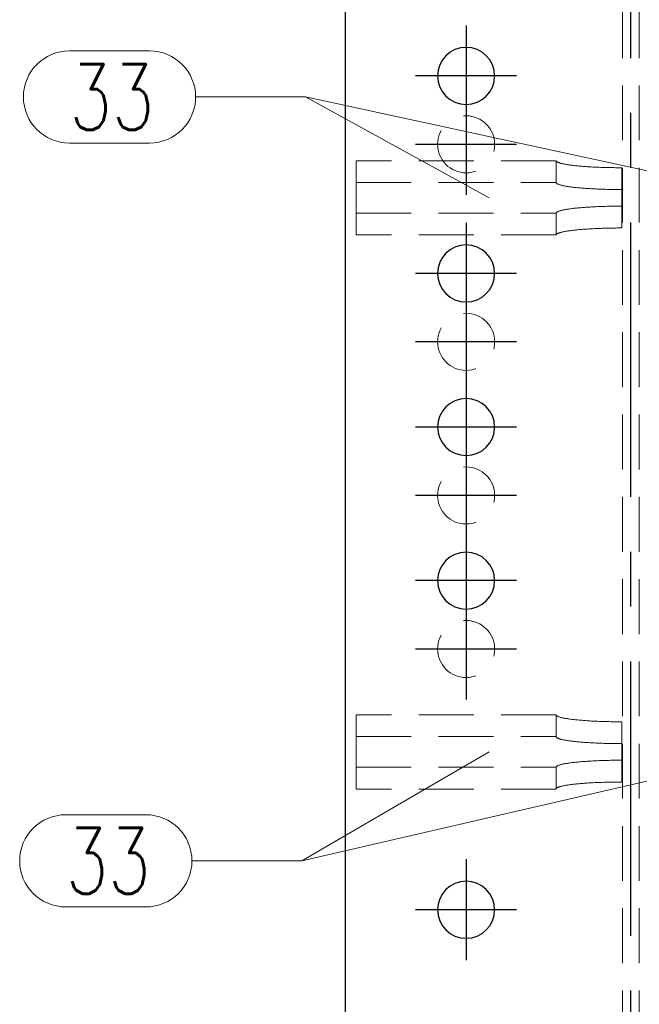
# Model space of a CAD drawing. Header units: millimetres. Extents: x 2097 to 3301, y 14853 to 15503.
# Tile 91 of 98: x 2848 to 2876, y 15407 to 15452. Entities that reach past the tile are written whole.
import ezdxf

# ---------------------------------------------------------------- set-up
doc = ezdxf.new("R2010")
doc.units = ezdxf.units.MM
doc.header["$LTSCALE"] = 10
doc.linetypes.add('HIDDEN', pattern=[0.375, 0.25, -0.125])
doc.linetypes.add('MITTE', pattern=[2, 1.25, -0.25, 0.25, -0.25])
for name, color, linetype, lineweight in [('PS_Hidden', 2, 'HIDDEN', 9), ('PS_Pos', 1, 'Continuous', 15), ('PS_SOLID', 7, 'Continuous', 30)]:
    doc.layers.add(name, color=color, linetype=linetype, lineweight=lineweight)
doc.layers.add('PS_MID', color=5, linetype='MITTE')
doc.layers.add('PS_SHAPE', color=3, linetype='Continuous')
doc.styles.add('simplex', font='simplex.shx', dxfattribs={"width": 0.75})

# ---------------------------------------------------------------- blocks, each defined once
blk = doc.blocks.new('*X566')
at = {"layer": 'PS_Hidden', "color": 2, "linetype": 'HIDDEN'}
for p, q in [((3075.256, 15330.044), (3075.256, 15456.044)), ((3076.006, 15330.044), (3076.006, 15456.044)), ((3063.131, 15444.368), (3063.131, 15445.363)), ((3072.231, 15445.363), (3063.131, 15445.363)), ((3072.231, 15445.363), (3072.232, 15445.354)), ((3072.231, 15444.368), (3072.231, 15445.363)), ((3072.232, 15445.354), (3072.235, 15445.346)), ((3072.235, 15445.346), (3072.24, 15445.338)), ((3072.24, 15445.338), (3072.247, 15445.33)), ((3072.247, 15445.33), (3072.255, 15445.322)), ((3072.255, 15445.322), (3072.266, 15445.314)), ((3072.266, 15445.314), (3072.279, 15445.306)), ((3072.279, 15445.306), (3072.293, 15445.298)), ((3072.293, 15445.298), (3072.309, 15445.291)), ((3072.309, 15445.291), (3072.327, 15445.283)), ((3072.327, 15445.283), (3072.347, 15445.275)), ((3072.347, 15445.275), (3072.369, 15445.267)), ((3072.369, 15445.267), (3072.393, 15445.26)), ((3072.393, 15445.26), (3072.418, 15445.252)), ((3072.418, 15445.252), (3072.445, 15445.244)), ((3072.445, 15445.244), (3072.475, 15445.237)), ((3072.475, 15445.237), (3072.505, 15445.23)), ((3072.505, 15445.23), (3072.538, 15445.222)), ((3072.538, 15445.222), (3072.572, 15445.215)), ((3072.572, 15445.215), (3072.608, 15445.208)), ((3072.608, 15445.208), (3072.646, 15445.201)), ((3072.646, 15445.201), (3072.686, 15445.194)), ((3072.686, 15445.194), (3072.727, 15445.187)), ((3072.727, 15445.187), (3072.769, 15445.181)), ((3072.769, 15445.181), (3072.813, 15445.174)), ((3072.813, 15445.174), (3072.859, 15445.168)), ((3072.859, 15445.168), (3072.906, 15445.161)), ((3072.906, 15445.161), (3072.955, 15445.155)), ((3072.955, 15445.155), (3073.005, 15445.149)), ((3073.005, 15445.149), (3073.057, 15445.143)), ((3073.057, 15445.143), (3073.11, 15445.137)), ((3073.11, 15445.137), (3073.165, 15445.132)), ((3073.165, 15445.132), (3073.22, 15445.126)), ((3073.22, 15445.126), (3073.277, 15445.121)), ((3073.277, 15445.121), (3073.336, 15445.116)), ((3073.336, 15445.116), (3073.395, 15445.111)), ((3073.395, 15445.111), (3073.456, 15445.106)), ((3073.456, 15445.106), (3073.518, 15445.101)), ((3073.518, 15445.101), (3073.581, 15445.097)), ((3073.581, 15445.097), (3073.645, 15445.092)), ((3073.645, 15445.092), (3073.71, 15445.088)), ((3073.71, 15445.088), (3073.776, 15445.084)), ((3073.776, 15445.084), (3073.842, 15445.08)), ((3073.842, 15445.08), (3073.91, 15445.077)), ((3073.91, 15445.077), (3073.979, 15445.073)), ((3073.979, 15445.073), (3074.048, 15445.07)), ((3074.048, 15445.07), (3074.119, 15445.067)), ((3074.119, 15445.067), (3074.19, 15445.064)), ((3074.19, 15445.064), (3074.261, 15445.061)), ((3074.261, 15445.061), (3074.333, 15445.059)), ((3074.333, 15445.059), (3074.406, 15445.056)), ((3074.406, 15445.056), (3074.479, 15445.054)), ((3074.479, 15445.054), (3074.553, 15445.052)), ((3074.553, 15445.052), (3074.628, 15445.051)), ((3074.628, 15445.051), (3074.702, 15445.049)), ((3074.702, 15445.049), (3074.777, 15445.048)), ((3074.777, 15445.048), (3074.852, 15445.047)), ((3074.852, 15445.047), (3074.928, 15445.046)), ((3074.928, 15445.046), (3075.004, 15445.045)), ((3075.004, 15445.045), (3075.08, 15445.045)), ((3075.08, 15445.045), (3075.155, 15445.044)), ((3075.155, 15445.044), (3075.231, 15445.044)), ((3075.231, 15445.044), (3075.231, 15445.044)), ((3075.231, 15445.044), (3075.231, 15444.05)), ((3063.131, 15441.98), (3063.131, 15444.368)), ((3063.131, 15444.368), (3072.231, 15444.368)), ((3072.232, 15444.36), (3072.231, 15444.368)), ((3072.231, 15444.368), (3072.231, 15444.368)), ((3072.235, 15444.352), (3072.232, 15444.36)), ((3072.24, 15444.344), (3072.235, 15444.352)), ((3072.247, 15444.336), (3072.24, 15444.344)), ((3072.255, 15444.328), (3072.247, 15444.336)), ((3072.266, 15444.32), (3072.255, 15444.328)), ((3072.279, 15444.312), (3072.266, 15444.32)), ((3072.293, 15444.304), (3072.279, 15444.312)), ((3072.309, 15444.296), (3072.293, 15444.304)), ((3072.327, 15444.288), (3072.309, 15444.296)), ((3072.347, 15444.281), (3072.327, 15444.288)), ((3072.369, 15444.273), (3072.347, 15444.281)), ((3072.393, 15444.265), (3072.369, 15444.273)), ((3072.418, 15444.258), (3072.393, 15444.265)), ((3072.445, 15444.25), (3072.418, 15444.258)), ((3072.475, 15444.243), (3072.445, 15444.25)), ((3072.505, 15444.235), (3072.475, 15444.243)), ((3072.538, 15444.228), (3072.505, 15444.235)), ((3072.572, 15444.221), (3072.538, 15444.228)), ((3072.608, 15444.214), (3072.572, 15444.221)), ((3072.646, 15444.207), (3072.608, 15444.214)), ((3072.686, 15444.2), (3072.646, 15444.207)), ((3072.727, 15444.193), (3072.686, 15444.2)), ((3072.769, 15444.186), (3072.727, 15444.193)), ((3072.813, 15444.18), (3072.769, 15444.186)), ((3072.859, 15444.173), (3072.813, 15444.18)), ((3072.906, 15444.167), (3072.859, 15444.173)), ((3072.955, 15444.161), (3072.906, 15444.167)), ((3073.005, 15444.155), (3072.955, 15444.161)), ((3073.057, 15444.149), (3073.005, 15444.155)), ((3073.11, 15444.143), (3073.057, 15444.149)), ((3073.165, 15444.137), (3073.11, 15444.143)), ((3073.22, 15444.132), (3073.165, 15444.137)), ((3073.277, 15444.127), (3073.22, 15444.132)), ((3073.336, 15444.121), (3073.277, 15444.127)), ((3073.395, 15444.116), (3073.336, 15444.121)), ((3073.456, 15444.112), (3073.395, 15444.116)), ((3073.518, 15444.107), (3073.456, 15444.112)), ((3073.581, 15444.102), (3073.518, 15444.107)), ((3073.645, 15444.098), (3073.581, 15444.102)), ((3073.71, 15444.094), (3073.645, 15444.098)), ((3073.776, 15444.09), (3073.71, 15444.094)), ((3073.842, 15444.086), (3073.776, 15444.09)), ((3073.91, 15444.082), (3073.842, 15444.086)), ((3073.979, 15444.079), (3073.91, 15444.082)), ((3074.048, 15444.076), (3073.979, 15444.079)), ((3074.119, 15444.072), (3074.048, 15444.076)), ((3074.19, 15444.07), (3074.119, 15444.072)), ((3074.261, 15444.067), (3074.19, 15444.07)), ((3074.333, 15444.064), (3074.261, 15444.067)), ((3074.406, 15444.062), (3074.333, 15444.064)), ((3074.479, 15444.06), (3074.406, 15444.062)), ((3074.553, 15444.058), (3074.479, 15444.06)), ((3074.628, 15444.056), (3074.553, 15444.058)), ((3074.702, 15444.055), (3074.628, 15444.056)), ((3074.777, 15444.053), (3074.702, 15444.055)), ((3074.852, 15444.052), (3074.777, 15444.053)), ((3074.928, 15444.051), (3074.852, 15444.052)), ((3075.004, 15444.051), (3074.928, 15444.051)), ((3075.08, 15444.05), (3075.004, 15444.051)), ((3075.155, 15444.05), (3075.08, 15444.05)), ((3075.231, 15444.05), (3075.155, 15444.05)), ((3075.231, 15444.05), (3075.231, 15442.299)), ((3074.553, 15443.285), (3074.479, 15443.283)), ((3074.628, 15443.287), (3074.553, 15443.285)), ((3074.702, 15443.288), (3074.628, 15443.287)), ((3074.777, 15443.289), (3074.702, 15443.288)), ((3074.852, 15443.291), (3074.777, 15443.289)), ((3074.928, 15443.291), (3074.852, 15443.291)), ((3075.004, 15443.292), (3074.928, 15443.291)), ((3075.08, 15443.293), (3075.004, 15443.292)), ((3075.155, 15443.293), (3075.08, 15443.293)), ((3075.231, 15443.293), (3075.155, 15443.293)), ((3063.131, 15442.975), (3072.231, 15442.975)), ((3072.232, 15442.983), (3072.231, 15442.975)), ((3072.231, 15442.975), (3072.231, 15441.98)), ((3072.235, 15442.991), (3072.232, 15442.983)), ((3072.24, 15442.999), (3072.235, 15442.991)), ((3072.247, 15443.007), (3072.24, 15442.999)), ((3072.255, 15443.015), (3072.247, 15443.007)), ((3072.266, 15443.023), (3072.255, 15443.015)), ((3072.279, 15443.031), (3072.266, 15443.023)), ((3072.293, 15443.039), (3072.279, 15443.031)), ((3072.309, 15443.047), (3072.293, 15443.039)), ((3072.327, 15443.054), (3072.309, 15443.047)), ((3072.347, 15443.062), (3072.327, 15443.054)), ((3072.369, 15443.07), (3072.347, 15443.062)), ((3072.393, 15443.078), (3072.369, 15443.07)), ((3072.418, 15443.085), (3072.393, 15443.078)), ((3072.445, 15443.093), (3072.418, 15443.085)), ((3072.475, 15443.1), (3072.445, 15443.093)), ((3072.505, 15443.108), (3072.475, 15443.1)), ((3072.538, 15443.115), (3072.505, 15443.108)), ((3072.572, 15443.122), (3072.538, 15443.115)), ((3072.608, 15443.129), (3072.572, 15443.122)), ((3072.646, 15443.136), (3072.608, 15443.129)), ((3072.686, 15443.143), (3072.646, 15443.136)), ((3072.727, 15443.15), (3072.686, 15443.143)), ((3072.769, 15443.157), (3072.727, 15443.15)), ((3072.813, 15443.163), (3072.769, 15443.157)), ((3072.859, 15443.17), (3072.813, 15443.163)), ((3072.906, 15443.176), (3072.859, 15443.17)), ((3072.955, 15443.182), (3072.906, 15443.176)), ((3073.005, 15443.188), (3072.955, 15443.182)), ((3073.057, 15443.194), (3073.005, 15443.188)), ((3073.11, 15443.2), (3073.057, 15443.194)), ((3073.165, 15443.205), (3073.11, 15443.2)), ((3073.22, 15443.211), (3073.165, 15443.205)), ((3073.277, 15443.216), (3073.22, 15443.211)), ((3073.336, 15443.221), (3073.277, 15443.216)), ((3073.395, 15443.226), (3073.336, 15443.221)), ((3073.456, 15443.231), (3073.395, 15443.226)), ((3073.518, 15443.236), (3073.456, 15443.231)), ((3073.581, 15443.241), (3073.518, 15443.236)), ((3073.645, 15443.245), (3073.581, 15443.241)), ((3073.71, 15443.249), (3073.645, 15443.245)), ((3073.776, 15443.253), (3073.71, 15443.249)), ((3073.842, 15443.257), (3073.776, 15443.253)), ((3073.91, 15443.261), (3073.842, 15443.257)), ((3073.979, 15443.264), (3073.91, 15443.261)), ((3074.048, 15443.267), (3073.979, 15443.264)), ((3074.119, 15443.27), (3074.048, 15443.267)), ((3074.19, 15443.273), (3074.119, 15443.27)), ((3074.261, 15443.276), (3074.19, 15443.273)), ((3074.333, 15443.278), (3074.261, 15443.276)), ((3074.406, 15443.281), (3074.333, 15443.278)), ((3074.479, 15443.283), (3074.406, 15443.281)), ((3072.231, 15441.98), (3063.131, 15441.98)), ((3072.231, 15441.98), (3072.232, 15441.988)), ((3072.232, 15441.988), (3072.235, 15441.996)), ((3072.235, 15441.996), (3072.24, 15442.005)), ((3072.24, 15442.005), (3072.247, 15442.013)), ((3072.247, 15442.013), (3072.255, 15442.021)), ((3072.255, 15442.021), (3072.266, 15442.029)), ((3072.266, 15442.029), (3072.279, 15442.037)), ((3072.279, 15442.037), (3072.293, 15442.044)), ((3072.293, 15442.044), (3072.309, 15442.052)), ((3072.309, 15442.052), (3072.327, 15442.06)), ((3072.327, 15442.06), (3072.347, 15442.068)), ((3072.347, 15442.068), (3072.369, 15442.076)), ((3072.369, 15442.076), (3072.393, 15442.083)), ((3072.393, 15442.083), (3072.418, 15442.091)), ((3072.418, 15442.091), (3072.445, 15442.098)), ((3072.445, 15442.098), (3072.475, 15442.106)), ((3072.475, 15442.106), (3072.505, 15442.113)), ((3072.505, 15442.113), (3072.538, 15442.121)), ((3072.538, 15442.121), (3072.572, 15442.128)), ((3072.572, 15442.128), (3072.608, 15442.135)), ((3072.608, 15442.135), (3072.646, 15442.142)), ((3072.646, 15442.142), (3072.686, 15442.149)), ((3072.686, 15442.149), (3072.727, 15442.156)), ((3072.727, 15442.156), (3072.769, 15442.162)), ((3072.769, 15442.162), (3072.813, 15442.169)), ((3072.813, 15442.169), (3072.859, 15442.175)), ((3072.859, 15442.175), (3072.906, 15442.182)), ((3072.906, 15442.182), (3072.955, 15442.188)), ((3072.955, 15442.188), (3073.005, 15442.194)), ((3073.005, 15442.194), (3073.057, 15442.2)), ((3073.057, 15442.2), (3073.11, 15442.205)), ((3073.11, 15442.205), (3073.165, 15442.211)), ((3073.165, 15442.211), (3073.22, 15442.217)), ((3073.22, 15442.217), (3073.277, 15442.222)), ((3073.277, 15442.222), (3073.336, 15442.227)), ((3073.336, 15442.227), (3073.395, 15442.232)), ((3073.395, 15442.232), (3073.456, 15442.237)), ((3073.456, 15442.237), (3073.518, 15442.242)), ((3073.518, 15442.242), (3073.581, 15442.246)), ((3073.581, 15442.246), (3073.645, 15442.251)), ((3073.645, 15442.251), (3073.71, 15442.255)), ((3073.71, 15442.255), (3073.776, 15442.259)), ((3073.776, 15442.259), (3073.842, 15442.263)), ((3073.842, 15442.263), (3073.91, 15442.266)), ((3073.91, 15442.266), (3073.979, 15442.27)), ((3073.979, 15442.27), (3074.048, 15442.273)), ((3074.048, 15442.273), (3074.119, 15442.276)), ((3074.119, 15442.276), (3074.19, 15442.279)), ((3074.19, 15442.279), (3074.261, 15442.282)), ((3074.261, 15442.282), (3074.333, 15442.284)), ((3074.333, 15442.284), (3074.406, 15442.286)), ((3074.406, 15442.286), (3074.479, 15442.289)), ((3074.479, 15442.289), (3074.553, 15442.29)), ((3074.553, 15442.29), (3074.628, 15442.292)), ((3074.628, 15442.292), (3074.702, 15442.294)), ((3074.702, 15442.294), (3074.777, 15442.295)), ((3074.777, 15442.295), (3074.852, 15442.296)), ((3074.852, 15442.296), (3074.928, 15442.297)), ((3074.928, 15442.297), (3075.004, 15442.298)), ((3075.004, 15442.298), (3075.08, 15442.298)), ((3075.08, 15442.298), (3075.155, 15442.299)), ((3075.155, 15442.299), (3075.231, 15442.299)), ((3063.131, 15419.118), (3063.131, 15420.113)), ((3072.231, 15420.113), (3063.131, 15420.113)), ((3072.231, 15420.113), (3072.232, 15420.105)), ((3072.231, 15419.118), (3072.231, 15420.113)), ((3072.232, 15420.105), (3072.235, 15420.096)), ((3072.235, 15420.096), (3072.24, 15420.088)), ((3072.24, 15420.088), (3072.247, 15420.08)), ((3072.247, 15420.08), (3072.255, 15420.072)), ((3072.255, 15420.072), (3072.266, 15420.064)), ((3072.266, 15420.064), (3072.279, 15420.056)), ((3072.279, 15420.056), (3072.293, 15420.049)), ((3072.293, 15420.049), (3072.309, 15420.041)), ((3072.309, 15420.041), (3072.327, 15420.033)), ((3072.327, 15420.033), (3072.347, 15420.025)), ((3072.347, 15420.025), (3072.369, 15420.017)), ((3072.369, 15420.017), (3072.393, 15420.01)), ((3072.393, 15420.01), (3072.418, 15420.002)), ((3072.418, 15420.002), (3072.445, 15419.995)), ((3072.445, 15419.995), (3072.475, 15419.987)), ((3072.475, 15419.987), (3072.505, 15419.98)), ((3072.505, 15419.98), (3072.538, 15419.972)), ((3072.538, 15419.972), (3072.572, 15419.965)), ((3072.572, 15419.965), (3072.608, 15419.958)), ((3072.608, 15419.958), (3072.646, 15419.951)), ((3072.646, 15419.951), (3072.686, 15419.944)), ((3072.686, 15419.944), (3072.727, 15419.937)), ((3072.727, 15419.937), (3072.769, 15419.931)), ((3072.769, 15419.931), (3072.813, 15419.924)), ((3072.813, 15419.924), (3072.859, 15419.918)), ((3072.859, 15419.918), (3072.906, 15419.911)), ((3072.906, 15419.911), (3072.955, 15419.905)), ((3072.955, 15419.905), (3073.005, 15419.899)), ((3073.005, 15419.899), (3073.057, 15419.893)), ((3073.057, 15419.893), (3073.11, 15419.887)), ((3073.11, 15419.887), (3073.165, 15419.882)), ((3073.165, 15419.882), (3073.22, 15419.876)), ((3073.22, 15419.876), (3073.277, 15419.871)), ((3073.277, 15419.871), (3073.336, 15419.866)), ((3073.336, 15419.866), (3073.395, 15419.861)), ((3073.395, 15419.861), (3073.456, 15419.856)), ((3073.456, 15419.856), (3073.518, 15419.851)), ((3073.518, 15419.851), (3073.581, 15419.847)), ((3073.581, 15419.847), (3073.645, 15419.842)), ((3073.645, 15419.842), (3073.71, 15419.838)), ((3073.71, 15419.838), (3073.776, 15419.834)), ((3073.776, 15419.834), (3073.842, 15419.83)), ((3073.842, 15419.83), (3073.91, 15419.827)), ((3073.91, 15419.827), (3073.979, 15419.823)), ((3073.979, 15419.823), (3074.048, 15419.82)), ((3074.048, 15419.82), (3074.119, 15419.817)), ((3074.119, 15419.817), (3074.19, 15419.814)), ((3074.19, 15419.814), (3074.261, 15419.811)), ((3074.261, 15419.811), (3074.333, 15419.809)), ((3074.333, 15419.809), (3074.406, 15419.807)), ((3074.406, 15419.807), (3074.479, 15419.804)), ((3074.479, 15419.804), (3074.553, 15419.802)), ((3074.553, 15419.802), (3074.628, 15419.801)), ((3074.628, 15419.801), (3074.702, 15419.799)), ((3074.702, 15419.799), (3074.777, 15419.798)), ((3074.777, 15419.798), (3074.852, 15419.797)), ((3074.852, 15419.797), (3074.928, 15419.796)), ((3074.928, 15419.796), (3075.004, 15419.795)), ((3075.004, 15419.795), (3075.08, 15419.795)), ((3075.08, 15419.795), (3075.155, 15419.794)), ((3075.155, 15419.794), (3075.231, 15419.794)), ((3075.231, 15419.794), (3075.231, 15419.794)), ((3075.231, 15419.794), (3075.231, 15418.8)), ((3063.131, 15416.73), (3063.131, 15419.118)), ((3063.131, 15419.118), (3072.231, 15419.118)), ((3072.232, 15419.11), (3072.231, 15419.118)), ((3072.231, 15419.118), (3072.231, 15419.118)), ((3072.235, 15419.102), (3072.232, 15419.11)), ((3072.24, 15419.094), (3072.235, 15419.102)), ((3072.247, 15419.086), (3072.24, 15419.094)), ((3072.255, 15419.078), (3072.247, 15419.086)), ((3072.266, 15419.07), (3072.255, 15419.078)), ((3072.279, 15419.062), (3072.266, 15419.07)), ((3072.293, 15419.054), (3072.279, 15419.062)), ((3072.309, 15419.046), (3072.293, 15419.054)), ((3072.327, 15419.038), (3072.309, 15419.046)), ((3072.347, 15419.031), (3072.327, 15419.038)), ((3072.369, 15419.023), (3072.347, 15419.031)), ((3072.393, 15419.015), (3072.369, 15419.023)), ((3072.418, 15419.008), (3072.393, 15419.015)), ((3072.445, 15419), (3072.418, 15419.008)), ((3072.475, 15418.993), (3072.445, 15419)), ((3072.505, 15418.985), (3072.475, 15418.993)), ((3072.538, 15418.978), (3072.505, 15418.985)), ((3072.572, 15418.971), (3072.538, 15418.978)), ((3072.608, 15418.964), (3072.572, 15418.971)), ((3072.646, 15418.957), (3072.608, 15418.964)), ((3072.686, 15418.95), (3072.646, 15418.957)), ((3072.727, 15418.943), (3072.686, 15418.95)), ((3072.769, 15418.936), (3072.727, 15418.943)), ((3072.813, 15418.93), (3072.769, 15418.936)), ((3072.859, 15418.923), (3072.813, 15418.93)), ((3072.906, 15418.917), (3072.859, 15418.923)), ((3072.955, 15418.911), (3072.906, 15418.917)), ((3073.005, 15418.905), (3072.955, 15418.911)), ((3073.057, 15418.899), (3073.005, 15418.905)), ((3073.11, 15418.893), (3073.057, 15418.899)), ((3073.165, 15418.888), (3073.11, 15418.893)), ((3073.22, 15418.882), (3073.165, 15418.888)), ((3073.277, 15418.877), (3073.22, 15418.882)), ((3073.336, 15418.872), (3073.277, 15418.877)), ((3073.395, 15418.866), (3073.336, 15418.872)), ((3073.456, 15418.862), (3073.395, 15418.866)), ((3073.518, 15418.857), (3073.456, 15418.862)), ((3073.581, 15418.852), (3073.518, 15418.857)), ((3073.645, 15418.848), (3073.581, 15418.852)), ((3073.71, 15418.844), (3073.645, 15418.848)), ((3073.776, 15418.84), (3073.71, 15418.844)), ((3073.842, 15418.836), (3073.776, 15418.84)), ((3073.91, 15418.832), (3073.842, 15418.836)), ((3073.979, 15418.829), (3073.91, 15418.832)), ((3074.048, 15418.826), (3073.979, 15418.829)), ((3074.119, 15418.823), (3074.048, 15418.826)), ((3074.19, 15418.82), (3074.119, 15418.823)), ((3074.261, 15418.817), (3074.19, 15418.82)), ((3074.333, 15418.814), (3074.261, 15418.817)), ((3074.406, 15418.812), (3074.333, 15418.814)), ((3074.479, 15418.81), (3074.406, 15418.812)), ((3074.553, 15418.808), (3074.479, 15418.81)), ((3074.628, 15418.806), (3074.553, 15418.808)), ((3074.702, 15418.805), (3074.628, 15418.806)), ((3074.777, 15418.804), (3074.702, 15418.805)), ((3074.852, 15418.802), (3074.777, 15418.804)), ((3074.928, 15418.802), (3074.852, 15418.802)), ((3075.004, 15418.801), (3074.928, 15418.802)), ((3075.08, 15418.8), (3075.004, 15418.801)), ((3075.155, 15418.8), (3075.08, 15418.8)), ((3075.231, 15418.8), (3075.155, 15418.8)), ((3075.231, 15418.8), (3075.231, 15417.049)), ((3063.131, 15417.725), (3072.231, 15417.725)), ((3072.232, 15417.733), (3072.231, 15417.725)), ((3072.231, 15417.725), (3072.231, 15416.73)), ((3072.235, 15417.741), (3072.232, 15417.733)), ((3072.24, 15417.749), (3072.235, 15417.741)), ((3072.247, 15417.757), (3072.24, 15417.749)), ((3072.255, 15417.765), (3072.247, 15417.757)), ((3072.266, 15417.773), (3072.255, 15417.765)), ((3072.279, 15417.781), (3072.266, 15417.773)), ((3072.293, 15417.789), (3072.279, 15417.781)), ((3072.309, 15417.797), (3072.293, 15417.789)), ((3072.327, 15417.805), (3072.309, 15417.797)), ((3072.347, 15417.812), (3072.327, 15417.805)), ((3072.369, 15417.82), (3072.347, 15417.812)), ((3072.393, 15417.828), (3072.369, 15417.82)), ((3072.418, 15417.835), (3072.393, 15417.828)), ((3072.445, 15417.843), (3072.418, 15417.835)), ((3072.475, 15417.85), (3072.445, 15417.843)), ((3072.505, 15417.858), (3072.475, 15417.85)), ((3072.538, 15417.865), (3072.505, 15417.858)), ((3072.572, 15417.872), (3072.538, 15417.865)), ((3072.608, 15417.879), (3072.572, 15417.872)), ((3072.646, 15417.886), (3072.608, 15417.879)), ((3072.686, 15417.893), (3072.646, 15417.886)), ((3072.727, 15417.9), (3072.686, 15417.893)), ((3072.769, 15417.907), (3072.727, 15417.9)), ((3072.813, 15417.913), (3072.769, 15417.907)), ((3072.859, 15417.92), (3072.813, 15417.913)), ((3072.906, 15417.926), (3072.859, 15417.92)), ((3072.955, 15417.932), (3072.906, 15417.926)), ((3073.005, 15417.938), (3072.955, 15417.932)), ((3073.057, 15417.944), (3073.005, 15417.938)), ((3073.11, 15417.95), (3073.057, 15417.944)), ((3073.165, 15417.956), (3073.11, 15417.95)), ((3073.22, 15417.961), (3073.165, 15417.956)), ((3073.277, 15417.966), (3073.22, 15417.961)), ((3073.336, 15417.972), (3073.277, 15417.966)), ((3073.395, 15417.977), (3073.336, 15417.972)), ((3073.456, 15417.981), (3073.395, 15417.977)), ((3073.518, 15417.986), (3073.456, 15417.981)), ((3073.581, 15417.991), (3073.518, 15417.986)), ((3073.645, 15417.995), (3073.581, 15417.991)), ((3073.71, 15417.999), (3073.645, 15417.995)), ((3073.776, 15418.003), (3073.71, 15417.999)), ((3073.842, 15418.007), (3073.776, 15418.003)), ((3073.91, 15418.011), (3073.842, 15418.007)), ((3073.979, 15418.014), (3073.91, 15418.011)), ((3074.048, 15418.017), (3073.979, 15418.014)), ((3074.119, 15418.02), (3074.048, 15418.017)), ((3074.19, 15418.023), (3074.119, 15418.02)), ((3074.261, 15418.026), (3074.19, 15418.023)), ((3074.333, 15418.029), (3074.261, 15418.026)), ((3074.406, 15418.031), (3074.333, 15418.029)), ((3074.479, 15418.033), (3074.406, 15418.031)), ((3074.553, 15418.035), (3074.479, 15418.033)), ((3074.628, 15418.037), (3074.553, 15418.035)), ((3074.702, 15418.038), (3074.628, 15418.037)), ((3074.777, 15418.04), (3074.702, 15418.038)), ((3074.852, 15418.041), (3074.777, 15418.04)), ((3074.928, 15418.042), (3074.852, 15418.041)), ((3075.004, 15418.042), (3074.928, 15418.042)), ((3075.08, 15418.043), (3075.004, 15418.042)), ((3075.155, 15418.043), (3075.08, 15418.043)), ((3075.231, 15418.043), (3075.155, 15418.043)), ((3072.309, 15416.802), (3072.327, 15416.81)), ((3072.327, 15416.81), (3072.347, 15416.818)), ((3072.347, 15416.818), (3072.369, 15416.826)), ((3072.369, 15416.826), (3072.393, 15416.833)), ((3072.393, 15416.833), (3072.418, 15416.841)), ((3072.418, 15416.841), (3072.445, 15416.849)), ((3072.445, 15416.849), (3072.475, 15416.856)), ((3072.475, 15416.856), (3072.505, 15416.863)), ((3072.505, 15416.863), (3072.538, 15416.871)), ((3072.538, 15416.871), (3072.572, 15416.878)), ((3072.572, 15416.878), (3072.608, 15416.885)), ((3072.608, 15416.885), (3072.646, 15416.892)), ((3072.646, 15416.892), (3072.686, 15416.899)), ((3072.686, 15416.899), (3072.727, 15416.906)), ((3072.727, 15416.906), (3072.769, 15416.912)), ((3072.769, 15416.912), (3072.813, 15416.919)), ((3072.813, 15416.919), (3072.859, 15416.925)), ((3072.859, 15416.925), (3072.906, 15416.932)), ((3072.906, 15416.932), (3072.955, 15416.938)), ((3072.955, 15416.938), (3073.005, 15416.944)), ((3073.005, 15416.944), (3073.057, 15416.95)), ((3073.057, 15416.95), (3073.11, 15416.956)), ((3073.11, 15416.956), (3073.165, 15416.961)), ((3073.165, 15416.961), (3073.22, 15416.967)), ((3073.22, 15416.967), (3073.277, 15416.972)), ((3073.277, 15416.972), (3073.336, 15416.977)), ((3073.336, 15416.977), (3073.395, 15416.982)), ((3073.395, 15416.982), (3073.456, 15416.987)), ((3073.456, 15416.987), (3073.518, 15416.992)), ((3073.518, 15416.992), (3073.581, 15416.996)), ((3073.581, 15416.996), (3073.645, 15417.001)), ((3073.645, 15417.001), (3073.71, 15417.005)), ((3073.71, 15417.005), (3073.776, 15417.009)), ((3073.776, 15417.009), (3073.842, 15417.013)), ((3073.842, 15417.013), (3073.91, 15417.016)), ((3073.91, 15417.016), (3073.979, 15417.02)), ((3073.979, 15417.02), (3074.048, 15417.023)), ((3074.048, 15417.023), (3074.119, 15417.026)), ((3074.119, 15417.026), (3074.19, 15417.029)), ((3074.19, 15417.029), (3074.261, 15417.032)), ((3074.261, 15417.032), (3074.333, 15417.034)), ((3074.333, 15417.034), (3074.406, 15417.037)), ((3074.406, 15417.037), (3074.479, 15417.039)), ((3074.479, 15417.039), (3074.553, 15417.041)), ((3074.553, 15417.041), (3074.628, 15417.042)), ((3074.628, 15417.042), (3074.702, 15417.044)), ((3074.702, 15417.044), (3074.777, 15417.045)), ((3074.777, 15417.045), (3074.852, 15417.046)), ((3074.852, 15417.046), (3074.928, 15417.047)), ((3074.928, 15417.047), (3075.004, 15417.048)), ((3075.004, 15417.048), (3075.08, 15417.048)), ((3075.08, 15417.048), (3075.155, 15417.049)), ((3075.155, 15417.049), (3075.231, 15417.049)), ((3072.231, 15416.73), (3063.131, 15416.73)), ((3072.231, 15416.73), (3072.232, 15416.739)), ((3072.232, 15416.739), (3072.235, 15416.747)), ((3072.235, 15416.747), (3072.24, 15416.755)), ((3072.24, 15416.755), (3072.247, 15416.763)), ((3072.247, 15416.763), (3072.255, 15416.771)), ((3072.255, 15416.771), (3072.266, 15416.779)), ((3072.266, 15416.779), (3072.279, 15416.787)), ((3072.279, 15416.787), (3072.293, 15416.795)), ((3072.293, 15416.795), (3072.309, 15416.802))]:
    blk.add_line(p, q, dxfattribs=at)
at = {"layer": 'PS_Hidden', "color": 2, "extrusion": (0, 0, -1)}
for centre in [(-3068.131, 15446.11), (-3068.131, 15437.11), (-3068.131, 15430.11), (-3068.131, 15423.11)]:
    blk.add_circle(centre, 1.3, dxfattribs=at)
at = {"layer": 'PS_MID', "color": 5, "linetype": 'MITTE'}
for p, q in [((3075.631, 15330.044), (3075.631, 15461.044)), ((3068.131, 15451.527), (3068.131, 15446.927)), ((3070.431, 15449.227), (3065.831, 15449.227)), ((3068.131, 15448.41), (3068.131, 15443.81)), ((3070.431, 15446.11), (3065.831, 15446.11)), ((3068.131, 15442.527), (3068.131, 15437.927)), ((3070.431, 15440.227), (3065.831, 15440.227)), ((3068.131, 15439.41), (3068.131, 15434.81)), ((3070.431, 15437.11), (3065.831, 15437.11)), ((3068.131, 15435.527), (3068.131, 15430.927)), ((3070.431, 15433.227), (3065.831, 15433.227)), ((3068.131, 15432.41), (3068.131, 15427.81)), ((3070.431, 15430.11), (3065.831, 15430.11)), ((3068.131, 15428.527), (3068.131, 15423.927)), ((3070.431, 15426.227), (3065.831, 15426.227)), ((3068.131, 15425.41), (3068.131, 15420.81)), ((3070.431, 15423.11), (3065.831, 15423.11)), ((3068.131, 15413.527), (3068.131, 15408.927)), ((3070.431, 15411.227), (3065.831, 15411.227))]:
    blk.add_line(p, q, dxfattribs=at)
at = {"layer": 'PS_SOLID', "color": 7, "linetype": 'Continuous'}
blk.add_line((3062.631, 15330.044), (3062.631, 15456.044), dxfattribs=at)
at = {"layer": 'PS_SOLID', "color": 7, "extrusion": (0, 0, -1)}
for centre in [(-3068.131, 15449.227), (-3068.131, 15440.227), (-3068.131, 15433.227), (-3068.131, 15426.227), (-3068.131, 15411.227)]:
    blk.add_circle(centre, 1.3, dxfattribs=at)
blk = doc.blocks.new('*X574')
at = {"color": 1}
for p, q in [((3082.081, 15418.422), (3060.643, 15413.458)), ((3049.9, 15415.558), (3053.543, 15415.558)), ((3055.643, 15413.458), (3060.643, 15413.458)), ((3049.9, 15411.358), (3053.543, 15411.358))]:
    blk.add_line(p, q, dxfattribs=at)
for centre, start, end in [((3049.9, 15413.458), 90, 270), ((3053.543, 15413.458), 270, 90)]:
    blk.add_arc(centre, 2.1, start, end, dxfattribs=at)
at = {"color": 2, "style": 'simplex', "width": 0.75}
blk.add_text('33', height=3, dxfattribs=at).set_placement((3049.9, 15411.958))
blk = doc.blocks.new('*X575')
at = {"color": 1}
for p, q in [((3069.181, 15418.422), (3060.643, 15413.458)), ((3049.9, 15415.558), (3053.543, 15415.558)), ((3055.643, 15413.458), (3060.643, 15413.458)), ((3049.9, 15411.358), (3053.543, 15411.358))]:
    blk.add_line(p, q, dxfattribs=at)
for centre, start, end in [((3049.9, 15413.458), 90, 270), ((3053.543, 15413.458), 270, 90)]:
    blk.add_arc(centre, 2.1, start, end, dxfattribs=at)
at = {"color": 2, "style": 'simplex', "width": 0.75}
blk.add_text('33', height=3, dxfattribs=at).set_placement((3049.9, 15411.958))
blk = doc.blocks.new('*X578')
at = {"color": 1}
for p, q in [((3050.069, 15450.37), (3053.712, 15450.37)), ((3055.812, 15448.27), (3060.812, 15448.27)), ((3082.081, 15443.671), (3060.812, 15448.27)), ((3050.069, 15446.17), (3053.712, 15446.17))]:
    blk.add_line(p, q, dxfattribs=at)
for centre, start, end in [((3050.069, 15448.27), 90, 270), ((3053.712, 15448.27), 270, 90)]:
    blk.add_arc(centre, 2.1, start, end, dxfattribs=at)
at = {"color": 2, "style": 'simplex', "width": 0.75}
blk.add_text('33', height=3, dxfattribs=at).set_placement((3050.069, 15446.77))
blk = doc.blocks.new('*X580')
at = {"color": 1}
for p, q in [((3050.069, 15450.37), (3053.712, 15450.37)), ((3055.812, 15448.27), (3060.812, 15448.27)), ((3069.181, 15443.671), (3060.812, 15448.27)), ((3050.069, 15446.17), (3053.712, 15446.17))]:
    blk.add_line(p, q, dxfattribs=at)
for centre, start, end in [((3050.069, 15448.27), 90, 270), ((3053.712, 15448.27), 270, 90)]:
    blk.add_arc(centre, 2.1, start, end, dxfattribs=at)
at = {"color": 2, "style": 'simplex', "width": 0.75}
blk.add_text('33', height=3, dxfattribs=at).set_placement((3050.069, 15446.77))

msp = doc.modelspace()

# ---------------------------------------------------------------- block references
at = {"layer": 'PS_Pos'}
for name in ['*X578', '*X580', '*X574', '*X575']:
    msp.add_blockref(name, (-200, 0), dxfattribs=at)
at = {"layer": 'PS_SHAPE', "color": 3}
msp.add_blockref('*X566', (-200, 0), dxfattribs=at)

doc.saveas('drawing.dxf')
